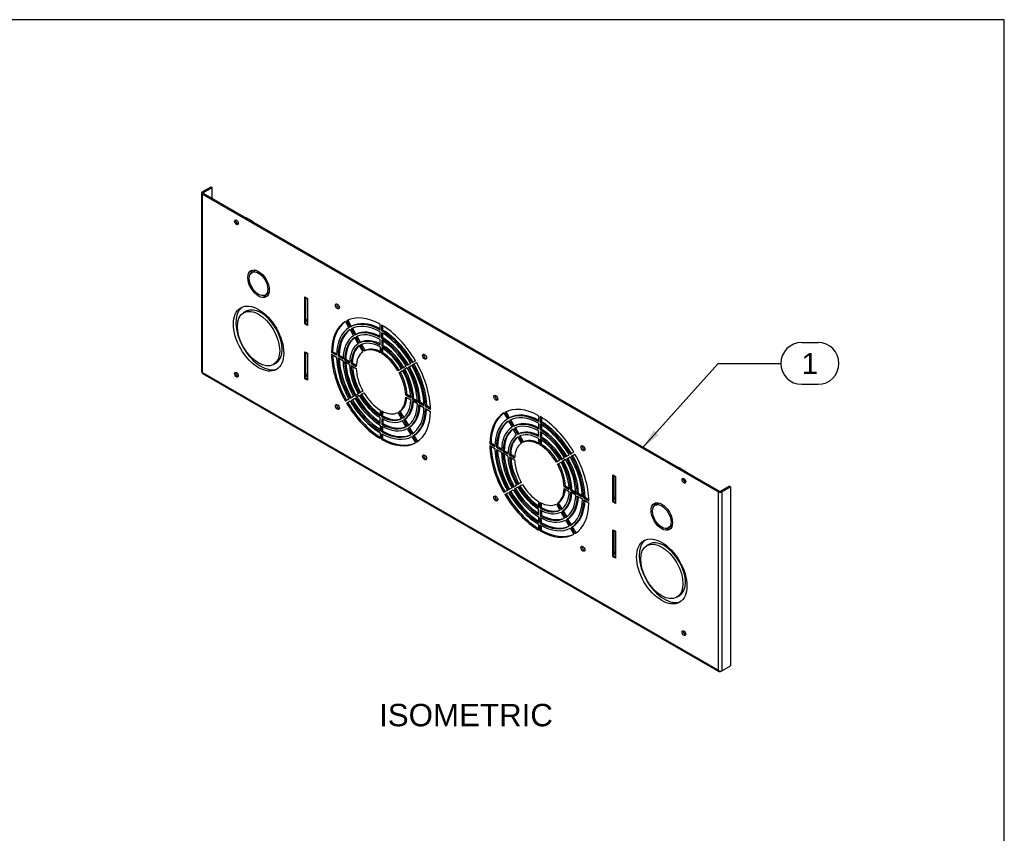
# Model space of a CAD drawing. Header units: inches. Extents: x 0 to 80.1, y 0 to 59.8.
# Tile 12 of 12: x 47 to 80, y 32.5 to 59.8. Entities that reach past the tile are written whole.
import ezdxf
from ezdxf.enums import TextEntityAlignment as Align

# ---------------------------------------------------------------- set-up
doc = ezdxf.new("R2010")
doc.units = ezdxf.units.IN
doc.header["$MEASUREMENT"] = 0
for name, color, linetype in [('BMP01631', 7, 'Continuous'), ('COM57182-3', 7, 'Continuous'), ('Default', 7, 'Continuous')]:
    doc.layers.add(name, color=color, linetype=linetype)
doc.styles.add('SEACAD_Arial', font='arial.ttf')

# ---------------------------------------------------------------- blocks, each defined once
blk = doc.blocks.new('SEANNOT_GROUP1')
at = {"layer": 'Default', "linetype": 'Continuous'}
blk.add_hatch(color=7, dxfattribs=at).paths.add_polyline_path([(68.259, 46.04), (67.879, 45.44), (68.433, 45.884)])
at = {"layer": 'Default', "color": 7, "linetype": 'Continuous'}
for p, q in [((73.216, 48.975), (73.764, 48.975)), ((70.416, 48.275), (72.516, 48.275)), ((73.216, 47.575), (73.764, 47.575))]:
    blk.add_line(p, q, dxfattribs=at)
blk.add_lwpolyline([(70.416, 48.275), (67.879, 45.44)], dxfattribs=at)
for centre, start, end in [((73.216, 48.275), 90, 270), ((73.764, 48.275), 270, 90)]:
    blk.add_arc(centre, 0.7, start, end, dxfattribs=at)
at = {"layer": 'Default', "color": 7, "linetype": 'Continuous', "style": 'SEACAD_Arial'}
blk.add_text('1', height=0.7, dxfattribs=at).set_placement((73.216, 48.625), align=Align.TOP_LEFT)
blk = doc.blocks.new('SE6')
at = {"layer": 'BMP01631', "color": 7, "linetype": 'Continuous'}
for p, q in [((54.632, 53.147), (54.603, 53.152)), ((54.632, 53.147), (54.826, 53.036)), ((54.826, 53.036), (54.815, 53.03)), ((54.826, 53.036), (54.826, 53.023)), ((69.144, 44.769), (69.115, 44.774)), ((69.144, 44.769), (69.338, 44.657)), ((69.338, 44.657), (69.327, 44.651)), ((69.338, 44.657), (69.338, 44.645)), ((69.252, 44.422), (69.252, 44.391)), ((69.316, 44.375), (69.292, 44.315)), ((69.252, 39.319), (69.252, 39.288)), ((69.316, 39.272), (69.292, 39.212))]:
    blk.add_line(p, q, dxfattribs=at)
at = {"layer": 'COM57182-3', "color": 7, "linetype": 'Continuous'}
for p, q in [((53.147, 54.016), (53.44, 54.185)), ((53.187, 53.993), (53.48, 54.162)), ((53.44, 54.185), (53.48, 54.162)), ((53.48, 53.8), (53.48, 54.162)), ((53.122, 53.981), (53.122, 47.998)), ((70.416, 43.976), (53.147, 53.946)), ((53.147, 53.946), (53.147, 47.974)), ((53.187, 53.969), (53.187, 53.993)), ((70.456, 43.999), (53.187, 53.969)), ((54.895, 51.369), (54.812, 51.322)), ((55.249, 50.564), (55.332, 50.612)), ((56.577, 50.502), (56.577, 50.502)), ((56.577, 49.598), (56.577, 50.502)), ((56.577, 50.502), (56.666, 50.451)), ((56.666, 50.431), (56.589, 50.476)), ((56.618, 49.687), (56.618, 50.459)), ((56.666, 50.451), (56.666, 49.547)), ((56.666, 50.451), (56.666, 50.451)), ((54.613, 50.019), (54.531, 49.972)), ((56.577, 49.598), (56.577, 49.598)), ((56.577, 49.598), (56.577, 49.598)), ((56.666, 49.547), (56.577, 49.598)), ((56.666, 49.77), (56.589, 49.637)), ((56.589, 49.637), (56.666, 49.593)), ((56.666, 49.547), (56.666, 49.547)), ((56.666, 49.547), (56.666, 49.547)), ((57.939, 49.678), (58.058, 49.472)), ((57.975, 49.699), (58.094, 49.492)), ((58.017, 49.72), (58.135, 49.516)), ((58.135, 49.516), (58.094, 49.492)), ((58.172, 49.451), (58.29, 49.247)), ((59.104, 49.392), (59.104, 49.587)), ((59.155, 49.363), (59.155, 49.558)), ((59.196, 49.386), (59.196, 49.533)), ((58.094, 49.409), (58.214, 49.203)), ((58.13, 49.43), (58.25, 49.223)), ((58.29, 49.247), (58.25, 49.223)), ((58.369, 48.934), (58.25, 49.14)), ((58.286, 49.161), (58.405, 48.954)), ((58.328, 49.181), (58.445, 48.978)), ((59.104, 49.139), (59.104, 49.334)), ((59.196, 49.386), (59.155, 49.363)), ((59.155, 49.109), (59.155, 49.304)), ((59.196, 49.133), (59.155, 49.109)), ((59.196, 49.133), (59.196, 49.28)), ((58.445, 48.978), (58.405, 48.954)), ((58.405, 48.871), (58.525, 48.664)), ((58.561, 48.685), (58.441, 48.892)), ((58.601, 48.708), (58.484, 48.912)), ((59.104, 48.885), (59.104, 49.08)), ((59.104, 48.826), (59.104, 48.631)), ((59.155, 49.051), (59.155, 48.856)), ((59.196, 48.879), (59.155, 48.856)), ((59.155, 48.602), (59.155, 48.797)), ((59.196, 49.026), (59.196, 48.879)), ((56.577, 48.665), (56.577, 48.665)), ((56.577, 47.761), (56.577, 48.665)), ((56.577, 48.665), (56.666, 48.614)), ((56.666, 48.594), (56.589, 48.639)), ((56.618, 47.85), (56.618, 48.622)), ((56.666, 48.614), (56.666, 47.71)), ((56.666, 48.614), (56.666, 48.614)), ((57.512, 48.668), (57.471, 48.644)), ((57.64, 48.547), (57.471, 48.644)), ((57.471, 48.586), (57.64, 48.488)), ((57.641, 48.593), (57.512, 48.668)), ((57.731, 48.541), (57.691, 48.518)), ((57.86, 48.42), (57.691, 48.518)), ((57.861, 48.466), (57.731, 48.541)), ((58.601, 48.708), (58.561, 48.685)), ((59.196, 48.625), (59.155, 48.602)), ((59.196, 48.625), (59.196, 48.772)), ((55.531, 48.24), (55.613, 48.287)), ((57.691, 48.459), (57.86, 48.361)), ((57.951, 48.414), (57.911, 48.391)), ((57.911, 48.391), (58.079, 48.293)), ((58.079, 48.235), (57.911, 48.332)), ((57.951, 48.414), (58.081, 48.339)), ((58.171, 48.287), (58.13, 48.264)), ((58.299, 48.166), (58.13, 48.264)), ((58.13, 48.205), (58.299, 48.108)), ((58.302, 48.212), (58.171, 48.287)), ((59.854, 48.118), (59.974, 48.186)), ((60.129, 48.276), (60.01, 48.207)), ((60.046, 48.145), (60.165, 48.214)), ((60.284, 48.366), (60.165, 48.297)), ((60.201, 48.235), (60.32, 48.303)), ((70.416, 38.004), (53.147, 47.974)), ((53.155, 47.941), (70.444, 37.959)), ((56.666, 47.933), (56.589, 47.8)), ((59.818, 48.097), (59.699, 48.028)), ((59.739, 48.051), (59.699, 48.028)), ((59.735, 47.965), (59.854, 48.034)), ((59.818, 48.097), (59.739, 48.051)), ((60.01, 48.124), (59.89, 48.055)), ((56.577, 47.761), (56.577, 47.761)), ((56.577, 47.761), (56.577, 47.761)), ((56.666, 47.71), (56.577, 47.761)), ((56.589, 47.8), (56.666, 47.756)), ((56.666, 47.71), (56.666, 47.71)), ((56.666, 47.71), (56.666, 47.71)), ((58.214, 47.17), (58.094, 47.101)), ((58.25, 47.191), (58.369, 47.26)), ((58.405, 47.198), (58.286, 47.129)), ((58.525, 47.35), (58.405, 47.281)), ((58.441, 47.218), (58.561, 47.287)), ((60.001, 47.231), (59.96, 47.208)), ((60.129, 47.11), (59.96, 47.208)), ((59.96, 47.149), (60.129, 47.051)), ((60.127, 47.158), (60.001, 47.231)), ((58.058, 47.081), (57.939, 47.012)), ((57.975, 46.949), (58.094, 47.018)), ((58.13, 47.039), (58.25, 47.108)), ((60.22, 47.104), (60.18, 47.081)), ((60.18, 47.081), (60.349, 46.983)), ((60.349, 46.924), (60.18, 47.022)), ((60.22, 47.104), (60.347, 47.031)), ((60.44, 46.977), (60.4, 46.954)), ((60.569, 46.856), (60.4, 46.954)), ((60.4, 46.895), (60.569, 46.798)), ((60.567, 46.904), (60.44, 46.977)), ((60.66, 46.85), (60.619, 46.827)), ((60.788, 46.729), (60.619, 46.827)), ((60.787, 46.777), (60.66, 46.85)), ((59.104, 46.713), (59.104, 46.518)), ((59.155, 46.489), (59.155, 46.684)), ((59.196, 46.512), (59.155, 46.489)), ((59.196, 46.512), (59.196, 46.663)), ((59.699, 46.63), (59.818, 46.423)), ((59.775, 46.674), (59.735, 46.651)), ((59.854, 46.444), (59.735, 46.651)), ((59.893, 46.471), (59.775, 46.674)), ((60.619, 46.768), (60.788, 46.671)), ((63.242, 46.616), (63.362, 46.41)), ((63.398, 46.431), (63.278, 46.637)), ((63.438, 46.454), (63.32, 46.658)), ((64.408, 46.525), (64.408, 46.331)), ((64.459, 46.496), (64.459, 46.301)), ((59.104, 46.265), (59.104, 46.459)), ((59.104, 46.206), (59.104, 46.011)), ((59.155, 46.43), (59.155, 46.235)), ((59.196, 46.258), (59.155, 46.235)), ((59.155, 45.982), (59.155, 46.176)), ((59.196, 46.409), (59.196, 46.258)), ((59.196, 46.005), (59.196, 46.155)), ((59.974, 46.154), (59.854, 46.361)), ((59.931, 46.405), (59.89, 46.382)), ((59.89, 46.382), (60.01, 46.175)), ((59.931, 46.405), (60.048, 46.201)), ((63.438, 46.454), (63.398, 46.431)), ((63.398, 46.347), (63.517, 46.141)), ((63.553, 46.162), (63.434, 46.368)), ((63.593, 46.185), (63.476, 46.389)), ((63.593, 46.185), (63.553, 46.162)), ((64.408, 46.272), (64.408, 46.077)), ((64.499, 46.324), (64.459, 46.301)), ((64.459, 46.242), (64.459, 46.048)), ((64.499, 46.471), (64.499, 46.324)), ((64.499, 46.218), (64.499, 46.071)), ((59.104, 45.952), (59.104, 45.757)), ((59.196, 46.005), (59.155, 45.982)), ((59.155, 45.728), (59.155, 45.923)), ((59.196, 45.751), (59.196, 45.901)), ((60.01, 46.092), (60.129, 45.885)), ((60.086, 46.136), (60.046, 46.113)), ((60.165, 45.906), (60.046, 46.113)), ((60.204, 45.932), (60.086, 46.136)), ((60.241, 45.867), (60.201, 45.843)), ((60.32, 45.637), (60.201, 45.843)), ((60.359, 45.662), (60.241, 45.867)), ((63.672, 45.872), (63.553, 46.078)), ((63.589, 46.099), (63.708, 45.893)), ((63.631, 46.119), (63.749, 45.916)), ((63.749, 45.916), (63.708, 45.893)), ((63.864, 45.623), (63.744, 45.83)), ((63.904, 45.647), (63.787, 45.85)), ((64.408, 45.823), (64.408, 46.018)), ((64.499, 46.071), (64.459, 46.048)), ((64.459, 45.989), (64.459, 45.794)), ((64.499, 45.964), (64.499, 45.817)), ((59.196, 45.751), (59.155, 45.728)), ((60.165, 45.823), (60.284, 45.616)), ((62.815, 45.606), (62.775, 45.583)), ((62.943, 45.485), (62.775, 45.583)), ((62.775, 45.524), (62.943, 45.426)), ((62.945, 45.531), (62.815, 45.606)), ((63.708, 45.809), (63.828, 45.602)), ((63.904, 45.647), (63.864, 45.623)), ((64.408, 45.764), (64.408, 45.569)), ((64.499, 45.817), (64.459, 45.794)), ((64.459, 45.54), (64.459, 45.735)), ((64.499, 45.563), (64.459, 45.54)), ((64.499, 45.563), (64.499, 45.71)), ((63.035, 45.479), (62.994, 45.456)), ((63.163, 45.358), (62.994, 45.456)), ((62.994, 45.397), (63.163, 45.3)), ((63.164, 45.404), (63.035, 45.479)), ((63.254, 45.352), (63.214, 45.329)), ((63.214, 45.329), (63.383, 45.232)), ((63.383, 45.173), (63.214, 45.27)), ((63.254, 45.352), (63.384, 45.277)), ((63.474, 45.225), (63.434, 45.202)), ((63.603, 45.105), (63.434, 45.202)), ((63.605, 45.15), (63.474, 45.225)), ((65.313, 45.145), (65.432, 45.214)), ((65.468, 45.235), (65.588, 45.304)), ((65.504, 45.173), (65.624, 45.242)), ((65.545, 45.196), (65.504, 45.173)), ((65.545, 45.196), (65.624, 45.242)), ((63.434, 45.143), (63.603, 45.046)), ((65.122, 45.035), (65.002, 44.966)), ((65.038, 44.904), (65.158, 44.973)), ((65.158, 45.056), (65.277, 45.125)), ((65.313, 45.062), (65.194, 44.993)), ((65.349, 45.083), (65.468, 45.152)), ((66.897, 44.544), (66.897, 44.544)), ((66.897, 43.64), (66.897, 44.544)), ((66.897, 44.544), (66.985, 44.493)), ((66.985, 44.473), (66.909, 44.518)), ((63.553, 44.129), (63.672, 44.198)), ((63.828, 44.288), (63.708, 44.219)), ((63.749, 44.242), (63.708, 44.219)), ((63.744, 44.157), (63.864, 44.226)), ((63.828, 44.288), (63.749, 44.242)), ((66.937, 43.729), (66.937, 44.501)), ((66.985, 44.493), (66.985, 43.589)), ((66.985, 44.493), (66.985, 44.493)), ((63.362, 44.019), (63.242, 43.95)), ((63.278, 43.888), (63.398, 43.956)), ((63.517, 44.108), (63.398, 44.04)), ((63.434, 43.977), (63.553, 44.046)), ((63.708, 44.136), (63.589, 44.067)), ((63.629, 44.09), (63.589, 44.067)), ((63.708, 44.136), (63.629, 44.09)), ((65.304, 44.169), (65.264, 44.146)), ((65.432, 44.048), (65.264, 44.146)), ((65.264, 44.087), (65.432, 43.989)), ((65.431, 44.096), (65.304, 44.169)), ((65.524, 44.042), (65.483, 44.019)), ((65.483, 44.019), (65.652, 43.921)), ((65.652, 43.862), (65.483, 43.96)), ((65.524, 44.042), (65.651, 43.969)), ((65.743, 43.915), (65.703, 43.892)), ((65.872, 43.794), (65.703, 43.892)), ((65.871, 43.842), (65.743, 43.915)), ((70.416, 43.976), (70.416, 38.004)), ((70.497, 43.999), (70.79, 44.168)), ((70.538, 43.976), (70.83, 44.145)), ((70.538, 43.976), (70.538, 37.981)), ((70.83, 44.145), (70.79, 44.168)), ((70.83, 44.145), (70.83, 38.15)), ((64.408, 43.652), (64.408, 43.456)), ((64.459, 43.427), (64.459, 43.622)), ((64.499, 43.45), (64.499, 43.601)), ((65.002, 43.568), (65.122, 43.361)), ((65.079, 43.612), (65.038, 43.589)), ((65.158, 43.382), (65.038, 43.589)), ((65.196, 43.409), (65.079, 43.612)), ((65.703, 43.833), (65.872, 43.736)), ((65.963, 43.788), (65.923, 43.765)), ((66.091, 43.668), (65.923, 43.765)), ((65.923, 43.706), (66.091, 43.609)), ((66.09, 43.715), (65.963, 43.788)), ((66.897, 43.64), (66.897, 43.64)), ((66.897, 43.64), (66.897, 43.64)), ((66.985, 43.589), (66.897, 43.64)), ((66.985, 43.812), (66.909, 43.679)), ((66.909, 43.679), (66.985, 43.635)), ((66.985, 43.589), (66.985, 43.589)), ((66.985, 43.589), (66.985, 43.589)), ((68.396, 43.574), (68.313, 43.527)), ((64.408, 43.203), (64.408, 43.398)), ((64.499, 43.45), (64.459, 43.427)), ((64.459, 43.368), (64.459, 43.173)), ((64.499, 43.197), (64.459, 43.173)), ((64.499, 43.347), (64.499, 43.197)), ((65.277, 43.092), (65.158, 43.299)), ((65.234, 43.343), (65.194, 43.32)), ((65.194, 43.32), (65.313, 43.113)), ((65.234, 43.343), (65.352, 43.139)), ((64.408, 43.144), (64.408, 42.949)), ((64.408, 42.89), (64.408, 42.695)), ((64.459, 42.92), (64.459, 43.115)), ((64.499, 42.943), (64.459, 42.92)), ((64.459, 42.666), (64.459, 42.861)), ((64.499, 42.943), (64.499, 43.093)), ((65.313, 43.03), (65.432, 42.823)), ((65.389, 43.074), (65.349, 43.051)), ((65.468, 42.844), (65.349, 43.051)), ((65.507, 42.87), (65.389, 43.074)), ((64.499, 42.689), (64.459, 42.666)), ((64.499, 42.689), (64.499, 42.839)), ((65.468, 42.761), (65.588, 42.554)), ((65.545, 42.805), (65.504, 42.782)), ((65.624, 42.575), (65.504, 42.782)), ((65.663, 42.601), (65.545, 42.805)), ((66.897, 42.707), (66.897, 42.707)), ((66.897, 41.803), (66.897, 42.707)), ((66.897, 42.707), (66.985, 42.656)), ((66.985, 42.636), (66.909, 42.681)), ((66.937, 41.892), (66.937, 42.664)), ((66.985, 42.656), (66.985, 41.752)), ((66.985, 42.656), (66.985, 42.656)), ((68.751, 42.769), (68.834, 42.817)), ((68.115, 42.224), (68.032, 42.177)), ((66.985, 41.975), (66.909, 41.842)), ((66.897, 41.803), (66.897, 41.803)), ((66.897, 41.803), (66.897, 41.803)), ((66.985, 41.752), (66.897, 41.803)), ((66.909, 41.842), (66.985, 41.798)), ((66.985, 41.752), (66.985, 41.752)), ((66.985, 41.752), (66.985, 41.752)), ((69.032, 40.445), (69.115, 40.492)), ((70.497, 37.957), (70.538, 37.981)), ((70.497, 37.957), (70.497, 37.976)), ((70.538, 37.981), (70.83, 38.15))]:
    blk.add_line(p, q, dxfattribs=at)
blk.add_arc((70.501, 38.115), 0.14, 232.7389, 285.3097, dxfattribs=at)
for centre, major_axis, start_param, end_param in [((53.208, 53.981), (0.086, 0), 2.356194, 3.926991), ((53.208, 53.981), (0.029, 0), 2.356194, 3.926991), ((54.331, 53.021), (-0.0442, 0.0766), 0.472849, 2.668743), ((55.113, 50.991), (-0.253, 0.438), 0.164402, 0.578763), ((55.113, 50.991), (-0.219, 0.379), 6.026573, 6.283185), ((55.113, 50.991), (-0.253, 0.438), 2.562829, 2.97719), ((55.113, 50.991), (-0.219, 0.379), 3.141593, 3.398205), ((56.618, 50.525), (-0.0285, -0.0494), 5.497787, 6.283185), ((56.706, 50.474), (0.0285, 0.0494), -3.926991, -3.874422), ((55.113, 49.153), (-0.596, 1.033), 0.069403, 3.07219), ((55.113, 49.153), (-0.5, 0.866), 3.141593, 6.283185), ((57.712, 50.207), (-0.047, 0.0814), 0.443139, 2.698453), ((59.13, 47.658), (-1.173, 2.031), 5.513134, 6.267837), ((56.618, 49.621), (-0.0285, -0.0494), 4.712389, 5.497787), ((56.706, 49.57), (0.0285, 0.0494), -3.979559, -3.926991), ((59.13, 47.658), (-1.173, 2.031), 0.015348, 0.77005), ((59.17, 47.681), (-1.173, 2.031), 0.049733, 0.77005), ((59.13, 47.658), (-1.054, 1.825), 0.017086, 0.768312), ((59.13, 47.658), (-1.054, 1.825), 5.514873, 6.266099), ((59.13, 47.658), (-1.018, 1.762), 5.515477, 6.265494), ((59.17, 47.681), (-1.054, 1.825), 5.541938, 6.266099), ((59.13, 47.658), (-1.173, 2.031), 4.727737, 5.482439), ((59.13, 47.658), (-1.018, 1.762), 0.017691, 0.767707), ((59.17, 47.681), (-1.018, 1.762), 0.057332, 0.767707), ((59.13, 47.658), (-0.898, 1.556), 0.02004, 0.765357), ((59.13, 47.658), (-0.862, 1.493), 0.020878, 0.76452), ((59.17, 47.681), (-0.862, 1.493), 0.067673, 0.76452), ((59.13, 47.658), (-0.898, 1.556), 5.517827, 6.263144), ((59.13, 47.658), (-0.862, 1.493), 5.518664, 6.262307), ((59.17, 47.681), (-0.898, 1.556), 5.549578, 6.263144), ((59.13, 47.658), (-1.054, 1.825), 4.729475, 5.480701), ((59.13, 47.658), (-1.018, 1.762), 4.730079, 5.480096), ((59.17, 47.681), (-1.054, 1.825), 4.729475, 5.480701), ((59.17, 47.681), (-0.898, 1.556), 4.732429, 5.477746), ((59.13, 47.658), (-0.743, 1.287), 0.024231, 0.761167), ((59.13, 47.658), (-0.707, 1.224), 0.025465, 0.759933), ((59.17, 47.681), (-0.707, 1.224), 0.082571, 0.759933), ((59.13, 47.658), (-0.743, 1.287), 5.522017, 6.258954), ((59.13, 47.658), (-0.707, 1.224), 5.523251, 6.25772), ((59.17, 47.681), (-0.743, 1.287), 5.560417, 6.258954), ((59.13, 47.658), (-0.898, 1.556), 4.732429, 5.477746), ((59.13, 47.658), (-0.862, 1.493), 4.733267, 5.476909), ((59.13, 47.658), (-0.743, 1.287), 4.73662, 5.473556), ((59.13, 47.658), (-0.707, 1.224), 4.737853, 5.472322), ((59.17, 47.681), (-0.743, 1.287), 4.73662, 5.473556), ((56.618, 48.688), (-0.0285, -0.0494), 5.497787, 6.283185), ((56.706, 48.637), (0.0285, 0.0494), -3.926991, -3.874422), ((59.13, 47.658), (-1.173, 2.031), 0.800746, 1.555449), ((59.17, 47.681), (-1.173, 2.031), 0.825056, 1.555449), ((59.13, 47.658), (-1.054, 1.825), 0.802484, 1.55371), ((59.13, 47.658), (-0.587, 1.018), 0.030643, 0.754755), ((59.13, 47.658), (-0.587, 1.018), 5.528429, 6.252542), ((59.17, 47.681), (-0.587, 1.018), 5.577017, 6.252542), ((59.13, 47.658), (-0.587, 1.018), 4.743032, 5.467144), ((59.17, 47.681), (-0.587, 1.018), 4.743032, 5.467144), ((60.628, 48.523), (-0.047, 0.0814), 0.443139, 2.698453), ((59.13, 47.658), (-1.018, 1.762), 0.803089, 1.553105), ((59.17, 47.681), (-1.018, 1.762), 0.831113, 1.553105), ((59.13, 47.658), (-0.898, 1.556), 0.805439, 1.550755), ((59.13, 47.658), (-0.862, 1.493), 0.806276, 1.549918), ((59.17, 47.681), (-0.862, 1.493), 0.839355, 1.549918), ((59.13, 47.658), (-0.743, 1.287), 0.809629, 1.546565), ((59.13, 47.658), (-0.707, 1.224), 0.810863, 1.545331), ((59.17, 47.681), (-0.707, 1.224), 0.851224, 1.545331), ((59.13, 47.658), (0.898, -1.556), 0.805439, 1.550755), ((59.17, 47.681), (0.898, -1.556), 0.805439, 1.550755), ((59.13, 47.658), (1.018, -1.762), 0.803089, 1.553105), ((59.13, 47.658), (1.054, -1.825), 0.802484, 1.55371), ((59.17, 47.681), (1.054, -1.825), 0.802484, 1.55371), ((59.13, 47.658), (1.173, -2.031), 0.800746, 1.555448), ((54.331, 47.918), (-0.0442, 0.0766), 0.472849, 2.668743), ((59.13, 47.658), (-0.587, 1.018), 0.816041, 1.540153), ((59.13, 47.658), (0.587, -1.018), 0.816041, 1.540153), ((59.17, 47.681), (0.587, -1.018), 0.816041, 1.540153), ((59.13, 47.658), (0.707, -1.224), 0.810863, 1.54533), ((59.13, 47.658), (0.743, -1.287), 0.809629, 1.546565), ((59.17, 47.681), (0.743, -1.287), 0.809629, 1.546565), ((59.13, 47.658), (0.862, -1.493), 0.806276, 1.549918), ((56.618, 47.784), (-0.0285, -0.0494), 4.712389, 5.497787), ((56.706, 47.733), (0.0285, 0.0494), -3.979559, -3.926991), ((59.17, 47.681), (0.862, -1.493), 4.733267, 5.443832), ((59.13, 47.658), (0.743, -1.287), 4.73662, 5.473558), ((59.13, 47.658), (0.707, -1.224), 4.737854, 5.472323), ((59.17, 47.681), (0.707, -1.224), 4.737854, 5.431963), ((59.13, 47.658), (0.587, -1.018), 4.743032, 5.467146), ((59.13, 47.658), (0.587, -1.018), 0.030643, 0.754755), ((63.015, 47.145), (-0.047, 0.0814), 0.443139, 2.698453), ((57.712, 46.839), (-0.047, 0.0814), 0.443139, 2.698453), ((59.13, 47.658), (1.173, -2.031), 4.727737, 5.48244), ((59.17, 47.681), (1.173, -2.031), 4.727737, 5.45813), ((59.13, 47.658), (1.054, -1.825), 4.729475, 5.480702), ((59.13, 47.658), (1.018, -1.762), 4.73008, 5.480097), ((59.17, 47.681), (1.018, -1.762), 4.73008, 5.452073), ((59.13, 47.658), (0.898, -1.556), 4.73243, 5.477747), ((59.13, 47.658), (0.862, -1.493), 4.733267, 5.476911), ((59.17, 47.681), (0.587, -1.018), 0.030643, 0.706166), ((59.13, 47.658), (0.707, -1.224), 0.025466, 0.759933), ((59.13, 47.658), (0.743, -1.287), 0.024231, 0.761167), ((59.17, 47.681), (0.743, -1.287), 0.024231, 0.722767), ((59.13, 47.658), (0.862, -1.493), 0.020878, 0.76452), ((59.13, 47.658), (0.898, -1.556), 0.020042, 0.765357), ((59.17, 47.681), (0.898, -1.556), 0.020042, 0.733606), ((59.13, 47.658), (0.587, -1.018), 5.52843, 6.252542), ((59.13, 47.658), (0.707, -1.224), 5.523252, 6.257721), ((59.17, 47.681), (0.707, -1.224), 5.523252, 6.200615), ((59.13, 47.658), (1.018, -1.762), 0.017691, 0.767707), ((59.13, 47.658), (1.054, -1.825), 0.017086, 0.768312), ((59.17, 47.681), (1.054, -1.825), 0.017086, 0.741246), ((59.13, 47.658), (1.173, -2.031), 0.015348, 0.77005), ((64.433, 44.596), (-1.173, 2.031), 0.015348, 0.77005), ((64.473, 44.619), (-1.173, 2.031), 0.049734, 0.77005), ((64.433, 44.596), (-1.173, 2.031), 5.513135, 6.267837), ((64.433, 44.596), (-1.054, 1.825), 5.514873, 6.266099), ((64.433, 44.596), (-1.018, 1.762), 5.515478, 6.265495), ((64.473, 44.619), (-1.054, 1.825), 5.541939, 6.266099), ((64.433, 44.596), (-1.173, 2.031), 4.727737, 5.48244), ((59.13, 47.658), (0.743, -1.287), 5.522018, 6.258955), ((59.13, 47.658), (0.862, -1.493), 5.518665, 6.262307), ((59.13, 47.658), (0.898, -1.556), 5.517828, 6.263145), ((59.17, 47.681), (0.862, -1.493), 5.518665, 6.215512), ((64.433, 44.596), (-1.054, 1.825), 0.017086, 0.768312), ((64.433, 44.596), (-1.018, 1.762), 0.017691, 0.767707), ((64.473, 44.619), (-1.018, 1.762), 0.057332, 0.767707), ((64.433, 44.596), (-0.898, 1.556), 5.517828, 6.263145), ((64.433, 44.596), (-0.862, 1.493), 5.518665, 6.262307), ((64.473, 44.619), (-0.898, 1.556), 5.549579, 6.263145), ((64.433, 44.596), (-1.054, 1.825), 4.729475, 5.480702), ((64.433, 44.596), (-1.018, 1.762), 4.73008, 5.480097), ((64.473, 44.619), (-1.054, 1.825), 4.729475, 5.480702), ((59.13, 47.658), (1.018, -1.762), 5.515478, 6.265495), ((59.13, 47.658), (1.054, -1.825), 5.514873, 6.266099), ((59.17, 47.681), (1.018, -1.762), 5.515478, 6.225854), ((64.433, 44.596), (-0.898, 1.556), 0.020041, 0.765357), ((64.433, 44.596), (-0.862, 1.493), 0.020878, 0.76452), ((64.473, 44.619), (-0.862, 1.493), 0.067673, 0.76452), ((64.433, 44.596), (-0.743, 1.287), 0.024231, 0.761167), ((64.433, 44.596), (-0.743, 1.287), 5.522018, 6.258954), ((64.433, 44.596), (-0.707, 1.224), 5.523252, 6.257721), ((64.473, 44.619), (-0.743, 1.287), 5.560419, 6.258954), ((64.433, 44.596), (-0.898, 1.556), 4.73243, 5.477747), ((64.433, 44.596), (-0.862, 1.493), 4.733267, 5.476911), ((64.473, 44.619), (-0.898, 1.556), 4.73243, 5.477747), ((59.13, 47.658), (1.173, -2.031), 5.513135, 6.267837), ((59.17, 47.681), (1.173, -2.031), 5.513135, 6.233451), ((64.433, 44.596), (-1.173, 2.031), 0.800746, 1.555448), ((64.473, 44.619), (-1.173, 2.031), 0.825056, 1.555448), ((64.433, 44.596), (-0.707, 1.224), 0.025466, 0.759933), ((64.473, 44.619), (-0.707, 1.224), 0.082572, 0.759933), ((64.433, 44.596), (-0.587, 1.018), 0.030643, 0.754755), ((64.433, 44.596), (-0.587, 1.018), 5.52843, 6.252542), ((64.473, 44.619), (-0.587, 1.018), 5.577019, 6.252542), ((64.433, 44.596), (-0.743, 1.287), 4.73662, 5.473558), ((64.433, 44.596), (-0.707, 1.224), 4.737854, 5.472323), ((64.433, 44.596), (-0.587, 1.018), 4.743032, 5.467146), ((64.473, 44.619), (-0.743, 1.287), 4.73662, 5.473558), ((64.473, 44.619), (-0.587, 1.018), 4.743032, 5.467146), ((65.932, 45.461), (-0.047, 0.0814), 0.443139, 2.698453), ((60.628, 45.155), (-0.047, 0.0814), 0.443139, 2.698453), ((64.433, 44.596), (-1.054, 1.825), 0.802484, 1.55371), ((64.433, 44.596), (-1.018, 1.762), 0.803089, 1.553105), ((64.473, 44.619), (-1.018, 1.762), 0.831113, 1.553105), ((64.433, 44.596), (-0.898, 1.556), 0.805439, 1.550755), ((64.433, 44.596), (-0.862, 1.493), 0.806276, 1.549918), ((64.473, 44.619), (-0.862, 1.493), 0.839355, 1.549918), ((64.433, 44.596), (-0.743, 1.287), 0.809629, 1.546565), ((64.433, 44.596), (1.054, -1.825), 0.802484, 1.55371), ((64.473, 44.619), (1.054, -1.825), 0.802484, 1.55371), ((64.433, 44.596), (1.173, -2.031), 0.800746, 1.555449), ((64.433, 44.596), (-0.707, 1.224), 0.810863, 1.54533), ((64.473, 44.619), (-0.707, 1.224), 0.851224, 1.54533), ((64.433, 44.596), (-0.587, 1.018), 0.816041, 1.540153), ((64.433, 44.596), (0.587, -1.018), 0.816041, 1.540153), ((64.473, 44.619), (0.587, -1.018), 0.816041, 1.540153), ((64.433, 44.596), (0.707, -1.224), 0.810863, 1.545331), ((64.433, 44.596), (0.743, -1.287), 0.809629, 1.546565), ((64.473, 44.619), (0.743, -1.287), 0.809629, 1.546565), ((64.433, 44.596), (0.862, -1.493), 0.806276, 1.549918), ((64.433, 44.596), (0.898, -1.556), 0.805439, 1.550756), ((64.473, 44.619), (0.898, -1.556), 0.805439, 1.550756), ((64.433, 44.596), (1.018, -1.762), 0.803089, 1.553105), ((66.937, 44.567), (-0.0285, -0.0494), 5.497787, 6.283185), ((64.473, 44.619), (0.707, -1.224), 4.737853, 5.431962), ((64.433, 44.596), (0.587, -1.018), 4.743032, 5.467144), ((67.026, 44.516), (0.0285, 0.0494), -3.926991, -3.874422), ((69.313, 44.371), (-0.0442, 0.0766), 0.472849, 2.668743), ((64.433, 44.596), (1.173, -2.031), 4.727737, 5.482439), ((64.473, 44.619), (1.173, -2.031), 4.727737, 5.458129), ((64.433, 44.596), (1.054, -1.825), 4.729475, 5.480701), ((64.433, 44.596), (1.018, -1.762), 4.730079, 5.480096), ((64.473, 44.619), (1.018, -1.762), 4.730079, 5.452072), ((64.433, 44.596), (0.898, -1.556), 4.732429, 5.477746), ((64.433, 44.596), (0.862, -1.493), 4.733267, 5.476909), ((64.473, 44.619), (0.862, -1.493), 4.733267, 5.443831), ((64.433, 44.596), (0.743, -1.287), 4.736619, 5.473556), ((64.433, 44.596), (0.707, -1.224), 4.737853, 5.472322), ((64.433, 44.596), (0.587, -1.018), 0.030643, 0.754755), ((64.473, 44.619), (0.587, -1.018), 0.030643, 0.706166), ((64.433, 44.596), (0.707, -1.224), 0.025465, 0.759933), ((64.433, 44.596), (0.743, -1.287), 0.024231, 0.761167), ((64.473, 44.619), (0.743, -1.287), 0.024231, 0.722767), ((64.433, 44.596), (0.862, -1.493), 0.020878, 0.76452), ((70.477, 44.011), (0.086, 0), 3.926991, 5.497787), ((70.477, 44.011), (0.029, 0), 3.926991, 5.497787), ((63.015, 43.777), (-0.047, 0.0814), 0.443139, 2.698453), ((64.433, 44.596), (0.587, -1.018), 5.528429, 6.252542), ((64.433, 44.596), (0.898, -1.556), 0.020041, 0.765357), ((64.473, 44.619), (0.898, -1.556), 0.020041, 0.733606), ((64.433, 44.596), (1.018, -1.762), 0.017691, 0.767707), ((64.433, 44.596), (1.054, -1.825), 0.017086, 0.768312), ((64.473, 44.619), (1.054, -1.825), 0.017086, 0.741246), ((64.433, 44.596), (1.173, -2.031), 0.015348, 0.77005), ((66.937, 43.663), (-0.0285, -0.0494), 4.712389, 5.497787), ((67.026, 43.612), (0.0285, 0.0494), -3.979559, -3.926991), ((68.615, 43.195), (-0.253, 0.438), 0.164402, 0.578763), ((68.615, 43.195), (-0.219, 0.379), 6.026573, 6.283185), ((64.433, 44.596), (0.707, -1.224), 5.523251, 6.25772), ((64.433, 44.596), (0.743, -1.287), 5.522017, 6.258954), ((64.473, 44.619), (0.707, -1.224), 5.523251, 6.200614), ((64.473, 44.619), (0.862, -1.493), 5.518664, 6.215512), ((64.433, 44.596), (0.862, -1.493), 5.518664, 6.262307), ((64.433, 44.596), (0.898, -1.556), 5.517827, 6.263144), ((64.433, 44.596), (1.018, -1.762), 5.515477, 6.265494), ((64.433, 44.596), (1.054, -1.825), 5.514873, 6.266099), ((64.473, 44.619), (1.018, -1.762), 5.515477, 6.225853), ((68.615, 43.195), (-0.219, 0.379), 3.141593, 3.398205), ((64.433, 44.596), (1.173, -2.031), 5.513134, 6.267837), ((64.473, 44.619), (1.173, -2.031), 5.513134, 6.233451), ((66.937, 42.73), (-0.0285, -0.0494), 5.497787, 6.283185), ((67.026, 42.679), (0.0285, 0.0494), -3.926991, -3.874422), ((68.615, 43.195), (-0.253, 0.438), 2.562829, 2.97719), ((68.615, 41.358), (-0.596, 1.033), 0.069403, 3.07219), ((68.615, 41.358), (-0.5, 0.866), 3.141593, 6.283185), ((65.932, 42.093), (-0.047, 0.0814), 0.443139, 2.698453), ((66.937, 41.826), (-0.0285, -0.0494), 4.712389, 5.497787), ((67.026, 41.775), (0.0285, 0.0494), -3.979559, -3.926991), ((69.313, 39.268), (-0.0442, 0.0766), 0.472849, 2.668743)]:
    blk.add_ellipse(centre, major_axis=major_axis, ratio=0.57735, start_param=start_param, end_param=end_param, dxfattribs=at)
for centre, major_axis in [((54.29, 52.998), (-0.0442, 0.0766)), ((55.031, 50.943), (-0.253, 0.438)), ((55.031, 50.943), (0.219, -0.379)), ((55.031, 49.106), (-0.596, 1.033)), ((55.031, 49.106), (0.5, -0.866)), ((57.671, 50.184), (-0.047, 0.0814)), ((60.588, 48.5), (-0.047, 0.0814)), ((54.29, 47.895), (-0.0442, 0.0766)), ((62.975, 47.122), (-0.047, 0.0814)), ((57.671, 46.816), (-0.047, 0.0814)), ((65.891, 45.438), (-0.047, 0.0814)), ((60.588, 45.132), (-0.047, 0.0814)), ((69.272, 44.348), (-0.0442, 0.0766)), ((62.975, 43.754), (-0.047, 0.0814)), ((68.532, 43.148), (-0.253, 0.438)), ((68.532, 43.148), (0.219, -0.379)), ((68.532, 41.311), (-0.596, 1.033)), ((68.532, 41.311), (0.5, -0.866)), ((65.891, 42.07), (-0.047, 0.0814)), ((69.272, 39.245), (-0.0442, 0.0766))]:
    blk.add_ellipse(centre, major_axis=major_axis, ratio=0.57735, dxfattribs=at)
for points, knots in [([(53.122, 47.998), (53.122, 47.993), (53.124, 47.989), (53.133, 47.981), (53.139, 47.977), (53.147, 47.974)], [0.5, 0.5, 0.5, 0.5, 0.75, 0.75, 1, 1, 1, 1]), ([(53.147, 47.974), (53.145, 47.966), (53.145, 47.959), (53.148, 47.947), (53.151, 47.943), (53.155, 47.941)], [0, 0, 0, 0, 0.25, 0.25, 0.5, 0.5, 0.5, 0.5]), ([(70.497, 37.957), (70.487, 37.954), (70.478, 37.952), (70.46, 37.952), (70.451, 37.955), (70.437, 37.963), (70.43, 37.969), (70.421, 37.985), (70.418, 37.994), (70.416, 38.004)], [0, 0, 0, 0, 0.25, 0.25, 0.5, 0.5, 0.75, 0.75, 1, 1, 1, 1])]:
    blk.add_open_spline(points, degree=3, knots=knots, dxfattribs=at)

msp = doc.modelspace()

# ---------------------------------------------------------------- linework, layer by layer
at = {"layer": 'Default', "color": 7, "linetype": 'Continuous'}
for p, q in [((80, 59.783), (0, 59.783)), ((80, 0), (80, 59.783))]:
    msp.add_line(p, q, dxfattribs=at)

# ---------------------------------------------------------------- block references
at = {"layer": 'Default'}
for name in ['SE6', 'SEANNOT_GROUP1']:
    msp.add_blockref(name, (0, 0), dxfattribs=at)

# ---------------------------------------------------------------- texts
at = {"layer": 'Default', "color": 7, "linetype": 'Continuous', "style": 'SEACAD_Arial'}
msp.add_text('ISOMETRIC', height=0.75, dxfattribs=at).set_placement((59.066, 36.877), align=Align.TOP_LEFT)

doc.saveas('drawing.dxf')
